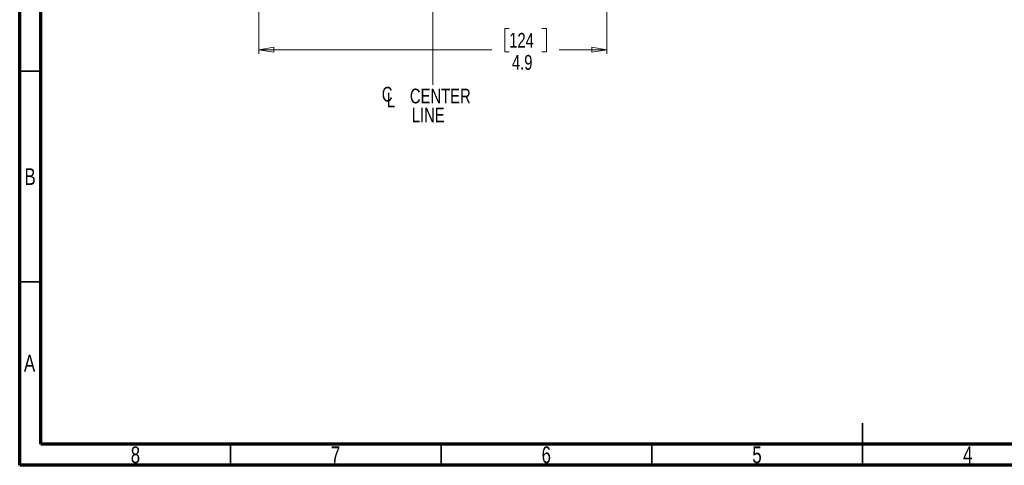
# Model space of a CAD drawing. Header units: inches. Extents: x 0.6 to 16.3, y 0.2 to 11.5.
# Tile 1 of 17: x 0.6 to 9.8, y 0.2 to 4.4. Entities that reach past the tile are written whole.
import ezdxf

# ---------------------------------------------------------------- set-up
doc = ezdxf.new("R2010")
doc.units = ezdxf.units.IN
doc.header["$MEASUREMENT"] = 0
doc.linetypes.add('CENTERX2', pattern=[0.8, 0.5, -0.1, 0.1, -0.1])
doc.styles.add('SLDTEXTSTYLE0', font='TXT', dxfattribs={"width": 0.75})
doc.dimstyles.new('SLDDIMSTYLE1', dxfattribs={"dimtxt": 0.137795, "dimasz": 0.14, "dimexe": 0, "dimexo": 0.0625, "dimgap": 0.034449, "dimtad": 0, "dimdec": 1, "dimlfac": 1.5, "dimrnd": 1e-09, "dimzin": 12, "dimdsep": 46, "dimtxsty": 'SLDTEXTSTYLE0', "dimblk1": 'CLOSED', "dimblk2": 'CLOSED', "dimsah": 1, "dimcen": 0.09, "dimadec": 0, "dimazin": 3, "dimtfac": 1, "dimtdec": 1, "dimtofl": 0, "dimtmove": 0, "dimatfit": 3, "dimldrblk": 'CLOSED', "dimfxl": 0, "dimfrac": 2, "dimtolj": 1, "dimtzin": 12, "dimarcsym": 0})

# ---------------------------------------------------------------- blocks, each defined once
blk = doc.blocks.new('_Closed')
at = {"color": 0, "linetype": 'ByBlock', "lineweight": -2}
for p, q in [((-1, 0.166667), (0, 0)), ((-1, 0.166667), (-1, -0.166667)), ((0, 0), (-1, -0.166667)), ((0, 0), (-1, 0))]:
    blk.add_line(p, q, dxfattribs=at)
blk = doc.blocks.new('_D_11')
at = {"color": 7, "linetype": 'Continuous', "lineweight": 0}
for p, q in [((2.8235, 4.4329), (2.8235, 4.0391)), ((6.0768, 4.4329), (6.0768, 4.0391)), ((5.1635, 4.2769), (5.1215, 4.2769)), ((5.1215, 4.2769), (5.1215, 4.0582)), ((5.4689, 4.2769), (5.5109, 4.2769)), ((5.5109, 4.2769), (5.5109, 4.0582)), ((2.8235, 4.0785), (5.0006, 4.0785)), ((5.1215, 4.0582), (5.1635, 4.0582)), ((5.5109, 4.0582), (5.4689, 4.0582)), ((6.0768, 4.0785), (5.6318, 4.0785))]:
    blk.add_line(p, q, dxfattribs=at)
at = {"color": 7, "linetype": 'Continuous', "lineweight": 18, "xscale": 0.14, "yscale": 0.14, "rotation": 180.0000000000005}
blk.add_blockref('_Closed', (2.8235, 4.0785, 0.1218), dxfattribs=at)
at = {"color": 7, "linetype": 'Continuous', "lineweight": 18, "xscale": 0.14, "yscale": 0.14}
blk.add_blockref('_Closed', (6.0768, 4.0785, 0.1218), dxfattribs=at)
at = {"color": 7, "linetype": 'Continuous', "lineweight": 18, "char_height": 0.1378, "attachment_point": 1, "style": 'SLDTEXTSTYLE0'}
for s, insert in [('124', (5.1635, 4.2358)), ('4.9', (5.1889, 4.0297))]:
    blk.add_mtext(s, dxfattribs=dict(at, insert=insert))
blk = doc.blocks.new('SW_SYMBOL_MOD_CL')
at = {"color": 0, "linetype": 'Continuous', "lineweight": 0, "char_height": 30.8, "attachment_point": 5, "style": 'SLDTEXTSTYLE0'}
for s, insert in [('C', (15.7, 23.6)), ('L', (23.6, 11.8))]:
    blk.add_mtext(s, dxfattribs=dict(at, insert=insert))
blk = doc.blocks.new('SW_NOTE_0_1')
at = {"color": 0, "linetype": 'Continuous', "lineweight": 0, "xscale": 0.004470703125, "yscale": 0.004470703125, "zscale": 0.004470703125}
blk.add_blockref('SW_SYMBOL_MOD_CL', (0, 0.0191), dxfattribs=at)
at = {"color": 0, "linetype": 'Continuous', "lineweight": 0, "char_height": 0.1378, "attachment_point": 2, "style": 'SLDTEXTSTYLE0'}
for s, insert in [('CENTER', (0.5667, 0.1776)), ('LINE', (0.4541, -0.0005))]:
    blk.add_mtext(s, dxfattribs=dict(at, insert=insert))

msp = doc.modelspace()

# ---------------------------------------------------------------- linework, layer by layer
at = {"color": 7, "linetype": 'Continuous', "lineweight": 70}
for p, q in [((0.5906, 0.1969), (0.5906, 11.4961)), ((0.7874, 0.3937), (0.7874, 11.2992)), ((16.1417, 0.3937), (0.7874, 0.3937)), ((16.3386, 0.1969), (0.5906, 0.1969))]:
    msp.add_line(p, q, dxfattribs=at)
at = {"color": 7, "linetype": 'CENTERX2', "lineweight": 18}
for p, q in [((4.4502, 3.7518), (4.4502, 10.1747)), ((4.4502, 5.2939), (4.4502, 3.7518))]:
    msp.add_line(p, q, dxfattribs=at)
at = {"color": 7, "linetype": 'Continuous', "lineweight": 35}
for p, q in [((0.7874, 3.878), (0.5906, 3.878)), ((0.7874, 1.9094), (0.5906, 1.9094)), ((8.4646, 0.1969), (8.4646, 0.5906)), ((2.5591, 0.3937), (2.5591, 0.1969)), ((4.5276, 0.3937), (4.5276, 0.1969)), ((6.4961, 0.3937), (6.4961, 0.1969)), ((8.4646, 0.3937), (8.4646, 0.1969))]:
    msp.add_line(p, q, dxfattribs=at)

# ---------------------------------------------------------------- block references
at = {"color": 7, "linetype": 'Continuous', "lineweight": 0}
msp.add_blockref('SW_NOTE_0_1', (3.9535, 3.5377), dxfattribs=at)

# ---------------------------------------------------------------- texts
at = {"color": 7, "linetype": 'Continuous', "lineweight": 0, "char_height": 0.1562, "attachment_point": 2, "style": 'SLDTEXTSTYLE0'}
for s, insert in [('B', (0.6878, 2.9714)), ('A', (0.6827, 1.2292)), ('8', (1.6717, 0.3729)), ('7', (3.5417, 0.3729)), ('6', (5.5102, 0.3729)), ('5', (7.4787, 0.3729)), ('4', (9.4472, 0.3729))]:
    msp.add_mtext(s, dxfattribs=dict(at, insert=insert))

# ---------------------------------------------------------------- dimensions: what is measured, and where the dimension line sits
at = {"color": 7, "linetype": 'Continuous', "lineweight": 18}
dim = msp.add_linear_dim(base=(6.0768, 4.0785), p1=(2.8235, 4.4723), p2=(6.0768, 4.4723), angle=0, dimstyle='SLDDIMSTYLE1', dxfattribs=at)
dim.commit()
dim.dimension.update_dxf_attribs({"geometry": '_D_11', "text_midpoint": (5.3162, 4.0785), "dimtype": 160})

doc.saveas('drawing.dxf')
